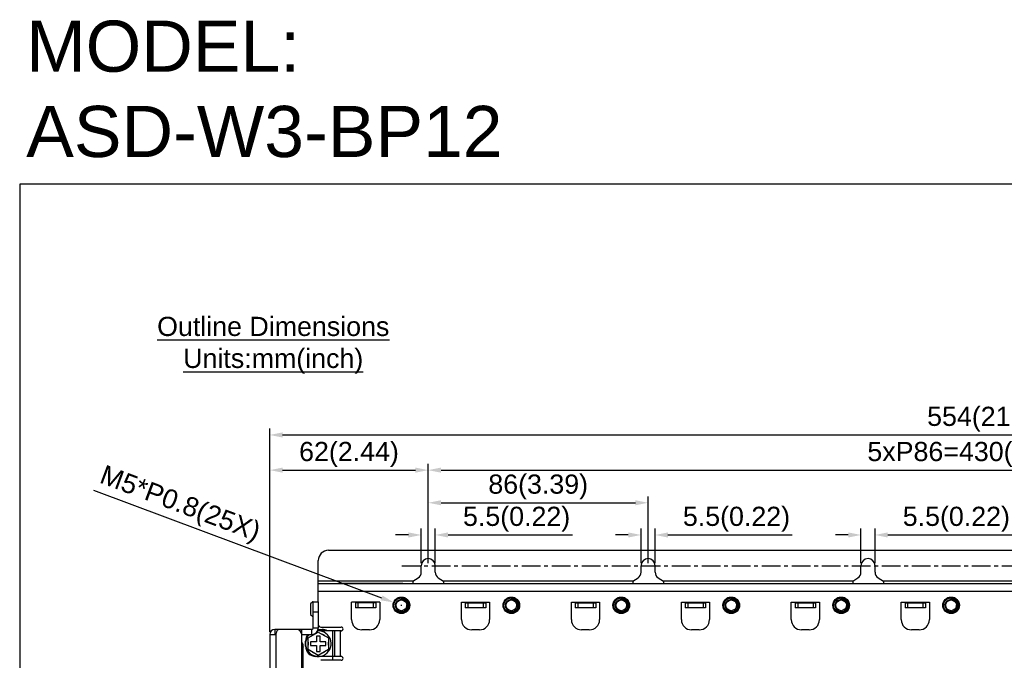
# Model space of a CAD drawing. Header units: millimetres. Extents: x 5740 to 7888, y -1457 to 417.
# Tile 68 of 120: x 6889 to 7274, y -1140 to -890. Entities that reach past the tile are written whole.
import ezdxf

# ---------------------------------------------------------------- set-up
doc = ezdxf.new("R2010")
doc.units = ezdxf.units.MM
doc.header["$LTSCALE"] = 23.1
doc.header["$PDMODE"] = 3
doc.header["$PDSIZE"] = 0.31
doc.linetypes.add('CENTER', pattern=[50.8, 31.75, -6.35, 6.35, -6.35])
doc.layers.get('0').update_dxf_attribs({"linetype": 'CONTINUOUS'})
doc.layers.get('Defpoints').update_dxf_attribs({"linetype": 'CONTINUOUS'})
doc.layers.add('TEXT', color=7, linetype='CONTINUOUS')
doc.styles.get("Standard").update_dxf_attribs({"font": 'arial.ttf'})
doc.dimstyles.new('DIMSTYLE_2', dxfattribs={"dimtxt": 2.5, "dimasz": 3, "dimexe": 0.18, "dimexo": 0.0625, "dimgap": 0.09, "dimtad": 1, "dimdec": 0, "dimdsep": 46, "dimtxsty": 'Standard', "dimblk": '_FILLED', "dimcen": 0.09, "dimadec": 0, "dimazin": 0, "dimtp": 0.01, "dimtm": 0.01, "dimtfac": 1, "dimtdec": 0, "dimtofl": 0, "dimtmove": 0, "dimatfit": 3, "dimldrblk": '_FILLED', "dimfxl": 0, "dimtolj": 1, "dimarcsym": 0})
doc.dimstyles.new('DIMSTYLE_2$0', dxfattribs={"dimtxt": 2.5, "dimasz": 3, "dimexe": 0.18, "dimexo": 0.0625, "dimgap": 0.09, "dimtad": 1, "dimdec": 0, "dimdsep": 46, "dimtxsty": 'Standard', "dimblk": '_FILLED', "dimcen": 0.09, "dimadec": 0, "dimazin": 0, "dimtp": 0.01, "dimtm": 0.01, "dimtfac": 1, "dimtdec": 0, "dimtofl": 0, "dimtmove": 0, "dimatfit": 3, "dimldrblk": '_FILLED', "dimfxl": 0, "dimtolj": 1, "dimarcsym": 0})

# ---------------------------------------------------------------- blocks, each defined once
blk = doc.blocks.new('_FILLED')
at = {"color": 0, "linetype": 'ByBlock'}
blk.add_solid([(0, 0), (-1, 0.2), (-1, -0.2)], dxfattribs=at)
blk = doc.blocks.new('*D584')
at = {"color": 0, "linetype": 'Continuous', "lineweight": -2}
for p, q in [((6986.75, -1128.99), (6986.75, -1049.49)), ((7540.75, -1128.99), (7540.75, -1049.49)), ((6991.75, -1051.99), (7535.75, -1051.99))]:
    blk.add_line(p, q, dxfattribs=at)
at = {"layer": 'Defpoints', "color": 0, "linetype": 'Continuous'}
for p in [(7540.75, -1051.99), (6986.75, -1129.99), (7540.75, -1129.99)]:
    blk.add_point(p, dxfattribs=at)
at = {"color": 0, "linetype": 'Continuous', "lineweight": -2, "xscale": 5, "yscale": 5, "zscale": 5, "rotation": 180}
blk.add_blockref('_FILLED', (6986.75, -1051.99), dxfattribs=at)
at = {"color": 0, "linetype": 'Continuous', "lineweight": -2, "xscale": 5, "yscale": 5, "zscale": 5}
blk.add_blockref('_FILLED', (7540.75, -1051.99), dxfattribs=at)
at = {"color": 0, "linetype": 'Continuous', "insert": (7269.21, -1045.83), "char_height": 7.5, "attachment_point": 5}
blk.add_mtext('\\A1;554(21.81)', dxfattribs=at)
blk = doc.blocks.new('*D586')
at = {"color": 0, "linetype": 'Continuous', "lineweight": -2}
for p, q in [((7048.75, -1102.09), (7048.75, -1076)), ((7134.75, -1102.09), (7134.75, -1076)), ((7053.75, -1078.5), (7129.75, -1078.5))]:
    blk.add_line(p, q, dxfattribs=at)
at = {"layer": 'Defpoints', "color": 0, "linetype": 'Continuous'}
for p in [(7134.75, -1078.5), (7048.75, -1103.09), (7134.75, -1103.09)]:
    blk.add_point(p, dxfattribs=at)
at = {"color": 0, "linetype": 'Continuous', "lineweight": -2, "xscale": 5, "yscale": 5, "zscale": 5, "rotation": 180}
blk.add_blockref('_FILLED', (7048.75, -1078.5), dxfattribs=at)
at = {"color": 0, "linetype": 'Continuous', "lineweight": -2, "xscale": 5, "yscale": 5, "zscale": 5}
blk.add_blockref('_FILLED', (7134.75, -1078.5), dxfattribs=at)
at = {"color": 0, "linetype": 'Continuous', "insert": (7091.75, -1072.33), "char_height": 7.5, "attachment_point": 5}
blk.add_mtext('\\A1;86(3.39)', dxfattribs=at)
blk = doc.blocks.new('*D588')
at = {"color": 0, "linetype": 'Continuous', "lineweight": -2}
for p, q in [((7046, -1102.09), (7046, -1088.59)), ((7051.5, -1102.09), (7051.5, -1088.59)), ((7041, -1091.09), (7036, -1091.09)), ((7056.5, -1091.09), (7105.12, -1091.09))]:
    blk.add_line(p, q, dxfattribs=at)
at = {"layer": 'Defpoints', "color": 0, "linetype": 'Continuous'}
for p in [(7051.5, -1091.09), (7046, -1103.09), (7051.5, -1103.09)]:
    blk.add_point(p, dxfattribs=at)
at = {"color": 0, "linetype": 'Continuous', "lineweight": -2, "xscale": 5, "yscale": 5, "zscale": 5}
blk.add_blockref('_FILLED', (7046, -1091.09), dxfattribs=at)
at = {"color": 0, "linetype": 'Continuous', "lineweight": -2, "xscale": 5, "yscale": 5, "zscale": 5, "rotation": 180}
blk.add_blockref('_FILLED', (7051.5, -1091.09), dxfattribs=at)
at = {"color": 0, "linetype": 'Continuous', "insert": (7083.31, -1084.93), "char_height": 7.5, "attachment_point": 5}
blk.add_mtext('\\A1;5.5(0.22)', dxfattribs=at)
blk = doc.blocks.new('*D589')
at = {"color": 0, "linetype": 'Continuous', "lineweight": -2}
for p, q in [((7132, -1102.09), (7132, -1088.59)), ((7137.5, -1102.09), (7137.5, -1088.59)), ((7127, -1091.09), (7122, -1091.09)), ((7142.5, -1091.09), (7191.12, -1091.09))]:
    blk.add_line(p, q, dxfattribs=at)
at = {"layer": 'Defpoints', "color": 0, "linetype": 'Continuous'}
for p in [(7137.5, -1091.09), (7132, -1103.09), (7137.5, -1103.09)]:
    blk.add_point(p, dxfattribs=at)
at = {"color": 0, "linetype": 'Continuous', "lineweight": -2, "xscale": 5, "yscale": 5, "zscale": 5}
blk.add_blockref('_FILLED', (7132, -1091.09), dxfattribs=at)
at = {"color": 0, "linetype": 'Continuous', "lineweight": -2, "xscale": 5, "yscale": 5, "zscale": 5, "rotation": 180}
blk.add_blockref('_FILLED', (7137.5, -1091.09), dxfattribs=at)
at = {"color": 0, "linetype": 'Continuous', "insert": (7169.31, -1084.93), "char_height": 7.5, "attachment_point": 5}
blk.add_mtext('\\A1;5.5(0.22)', dxfattribs=at)
blk = doc.blocks.new('*D591')
at = {"color": 0, "linetype": 'Continuous', "lineweight": -2}
for p, q in [((6986.75, -1128.99), (6986.75, -1063.24)), ((6991.75, -1065.74), (7043.75, -1065.74)), ((7048.75, -1102.09), (7048.75, -1063.24))]:
    blk.add_line(p, q, dxfattribs=at)
at = {"layer": 'Defpoints', "color": 0, "linetype": 'Continuous'}
for p in [(7048.75, -1065.74), (7048.75, -1103.09), (6986.75, -1129.99)]:
    blk.add_point(p, dxfattribs=at)
at = {"color": 0, "linetype": 'Continuous', "lineweight": -2, "xscale": 5, "yscale": 5, "zscale": 5, "rotation": 180}
blk.add_blockref('_FILLED', (6986.75, -1065.74), dxfattribs=at)
at = {"color": 0, "linetype": 'Continuous', "lineweight": -2, "xscale": 5, "yscale": 5, "zscale": 5}
blk.add_blockref('_FILLED', (7048.75, -1065.74), dxfattribs=at)
at = {"color": 0, "linetype": 'Continuous', "insert": (7017.75, -1059.58), "char_height": 7.5, "attachment_point": 5}
blk.add_mtext('\\A1;62(2.44)', dxfattribs=at)
blk = doc.blocks.new('*D597')
at = {"color": 0, "linetype": 'Continuous', "lineweight": -2}
for p, q in [((7218, -1102.09), (7218, -1088.59)), ((7223.5, -1102.09), (7223.5, -1088.59)), ((7213, -1091.09), (7208, -1091.09)), ((7228.5, -1091.09), (7277.12, -1091.09))]:
    blk.add_line(p, q, dxfattribs=at)
at = {"layer": 'Defpoints', "color": 0, "linetype": 'Continuous'}
for p in [(7223.5, -1091.09), (7218, -1103.09), (7223.5, -1103.09)]:
    blk.add_point(p, dxfattribs=at)
at = {"color": 0, "linetype": 'Continuous', "lineweight": -2, "xscale": 5, "yscale": 5, "zscale": 5}
blk.add_blockref('_FILLED', (7218, -1091.09), dxfattribs=at)
at = {"color": 0, "linetype": 'Continuous', "lineweight": -2, "xscale": 5, "yscale": 5, "zscale": 5, "rotation": 180}
blk.add_blockref('_FILLED', (7223.5, -1091.09), dxfattribs=at)
at = {"color": 0, "linetype": 'Continuous', "insert": (7255.31, -1084.93), "char_height": 7.5, "attachment_point": 5}
blk.add_mtext('\\A1;5.5(0.22)', dxfattribs=at)
blk = doc.blocks.new('*D598')
at = {"color": 0, "linetype": 'Continuous', "lineweight": -2}
for p, q in [((6917.86, -1073.58), (7030.52, -1115.7)), ((7038.03, -1118.59), (7038.48, -1118.59)), ((7038.25, -1118.82), (7038.25, -1118.37))]:
    blk.add_line(p, q, dxfattribs=at)
at = {"layer": 'Defpoints', "color": 0, "linetype": 'Continuous'}
for p in [(7035.21, -1117.46), (7041.29, -1119.73)]:
    blk.add_point(p, dxfattribs=at)
at = {"color": 0, "linetype": 'Continuous', "lineweight": -2, "xscale": 5, "yscale": 5, "zscale": 5, "rotation": 339.4982573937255}
blk.add_blockref('_FILLED', (7035.21, -1117.46), dxfattribs=at)
at = {"color": 0, "linetype": 'Continuous', "insert": (6951.47, -1079.56), "char_height": 7.5, "attachment_point": 5, "rotation": 339.4983}
blk.add_mtext('\\A1;M5*P0.8(25X)', dxfattribs=at)
blk = doc.blocks.new('*D601')
at = {"color": 0, "linetype": 'Continuous', "lineweight": -2}
for p, q in [((7048.75, -1102.09), (7048.75, -1063.24)), ((7053.75, -1065.74), (7473.75, -1065.74)), ((7478.75, -1102.09), (7478.75, -1063.24))]:
    blk.add_line(p, q, dxfattribs=at)
at = {"layer": 'Defpoints', "color": 0, "linetype": 'Continuous'}
for p in [(7478.75, -1065.74), (7048.75, -1103.09), (7478.75, -1103.09)]:
    blk.add_point(p, dxfattribs=at)
at = {"color": 0, "linetype": 'Continuous', "lineweight": -2, "xscale": 5, "yscale": 5, "zscale": 5, "rotation": 180}
blk.add_blockref('_FILLED', (7048.75, -1065.74), dxfattribs=at)
at = {"color": 0, "linetype": 'Continuous', "lineweight": -2, "xscale": 5, "yscale": 5, "zscale": 5}
blk.add_blockref('_FILLED', (7478.75, -1065.74), dxfattribs=at)
at = {"color": 0, "linetype": 'Continuous', "insert": (7263.75, -1059.58), "char_height": 7.5, "attachment_point": 5}
blk.add_mtext('\\A1;5xP86=430(16.93)', dxfattribs=at)

msp = doc.modelspace()

# ---------------------------------------------------------------- linework, layer by layer
at = {"color": 0}
for p, q in [((7009.751, -1097.094), (7267.751, -1097.094)), ((7267.751, -1097.094), (7517.751, -1097.094)), ((7005.751, -1117.194), (7005.751, -1101.094)), ((7046.001, -1105.697), (7046.001, -1103.094)), ((7051.501, -1105.697), (7051.501, -1103.094)), ((7132.001, -1105.697), (7132.001, -1103.094)), ((7137.501, -1105.697), (7137.501, -1103.094)), ((7218.001, -1105.697), (7218.001, -1103.094)), ((7223.501, -1105.697), (7223.501, -1103.094)), ((7042.751, -1109.094), (7005.751, -1109.094)), ((7042.751, -1109.094), (7044.811, -1107.826)), ((7042.751, -1109.094), (7042.751, -1110.094)), ((7052.69, -1107.826), (7054.751, -1109.094)), ((7054.751, -1109.094), (7054.751, -1110.094)), ((7128.751, -1109.094), (7054.751, -1109.094)), ((7128.751, -1109.094), (7130.811, -1107.826)), ((7128.751, -1109.094), (7128.751, -1110.094)), ((7138.69, -1107.826), (7140.751, -1109.094)), ((7140.751, -1109.094), (7140.751, -1110.094)), ((7214.751, -1109.094), (7140.751, -1109.094)), ((7214.751, -1109.094), (7216.811, -1107.826)), ((7214.751, -1109.094), (7214.751, -1110.094)), ((7224.69, -1107.826), (7226.751, -1109.094)), ((7226.751, -1109.094), (7226.751, -1110.094)), ((7263.751, -1109.094), (7226.751, -1109.094)), ((7300.751, -1109.094), (7263.751, -1109.094)), ((7005.751, -1110.094), (7263.751, -1110.094)), ((7013.751, -1109.894), (7013.751, -1110.094)), ((7013.751, -1109.894), (7038.751, -1109.894)), ((7014.751, -1109.894), (7014.751, -1110.094)), ((7037.751, -1109.894), (7037.751, -1110.094)), ((7038.751, -1109.894), (7038.751, -1110.094)), ((7263.751, -1110.094), (7526.251, -1110.094)), ((7005.751, -1113.094), (7263.751, -1113.094)), ((7038.013, -1115.933), (7038.008, -1115.933)), ((7038.013, -1115.933), (7038.008, -1115.933)), ((7038.051, -1115.93), (7038.04, -1115.931)), ((7038.051, -1115.931), (7038.04, -1115.931)), ((7039.967, -1116.547), (7039.971, -1116.55)), ((7039.967, -1116.547), (7039.97, -1116.55)), ((7081.013, -1115.933), (7081.008, -1115.933)), ((7081.013, -1115.933), (7081.008, -1115.933)), ((7081.051, -1115.93), (7081.04, -1115.931)), ((7081.051, -1115.931), (7081.04, -1115.931)), ((7082.967, -1116.547), (7082.97, -1116.55)), ((7082.967, -1116.547), (7082.971, -1116.55)), ((7124.013, -1115.933), (7124.008, -1115.933)), ((7124.013, -1115.933), (7124.008, -1115.933)), ((7124.051, -1115.93), (7124.04, -1115.931)), ((7124.051, -1115.931), (7124.04, -1115.931)), ((7125.967, -1116.547), (7125.971, -1116.55)), ((7125.967, -1116.547), (7125.97, -1116.55)), ((7167.013, -1115.933), (7167.008, -1115.933)), ((7167.013, -1115.933), (7167.008, -1115.933)), ((7167.051, -1115.93), (7167.04, -1115.931)), ((7167.051, -1115.931), (7167.04, -1115.931)), ((7168.967, -1116.547), (7168.97, -1116.55)), ((7168.967, -1116.547), (7168.971, -1116.55)), ((7210.013, -1115.933), (7210.008, -1115.933)), ((7210.013, -1115.933), (7210.008, -1115.933)), ((7210.051, -1115.93), (7210.04, -1115.931)), ((7210.051, -1115.931), (7210.04, -1115.931)), ((7211.967, -1116.547), (7211.971, -1116.55)), ((7211.967, -1116.547), (7211.97, -1116.55)), ((7253.013, -1115.933), (7253.008, -1115.933)), ((7253.013, -1115.933), (7253.008, -1115.933)), ((7253.051, -1115.93), (7253.04, -1115.931)), ((7253.051, -1115.931), (7253.04, -1115.931)), ((7254.967, -1116.547), (7254.971, -1116.55)), ((7254.967, -1116.547), (7254.97, -1116.55)), ((7263.751, -1113.094), (7521.751, -1113.094)), ((7003.551, -1117.194), (7002.751, -1117.994)), ((7002.751, -1117.994), (7002.751, -1122.194)), ((7003.751, -1117.194), (7003.551, -1117.194)), ((7003.751, -1127.494), (7003.751, -1117.194)), ((7003.751, -1117.194), (7005.751, -1117.194)), ((7005.751, -1117.194), (7005.751, -1127.494)), ((7029.751, -1117.394), (7018.751, -1117.394)), ((7018.751, -1124.194), (7018.751, -1117.394)), ((7020.251, -1117.394), (7020.251, -1117.594)), ((7020.251, -1117.594), (7020.251, -1119.594)), ((7028.251, -1117.594), (7020.251, -1117.594)), ((7028.251, -1119.594), (7020.251, -1119.594)), ((7021.251, -1117.594), (7021.251, -1119.594)), ((7027.251, -1117.594), (7027.251, -1119.594)), ((7028.251, -1117.394), (7028.251, -1117.594)), ((7028.251, -1117.594), (7028.251, -1119.594)), ((7029.751, -1117.394), (7029.751, -1124.194)), ((7061.751, -1117.394), (7072.751, -1117.394)), ((7061.751, -1124.194), (7061.751, -1117.394)), ((7063.251, -1117.394), (7063.251, -1117.594)), ((7063.251, -1117.594), (7063.251, -1119.594)), ((7063.251, -1117.594), (7071.251, -1117.594)), ((7071.251, -1119.594), (7063.251, -1119.594)), ((7064.251, -1117.594), (7064.251, -1119.594)), ((7070.251, -1117.594), (7070.251, -1119.594)), ((7071.251, -1117.394), (7071.251, -1117.594)), ((7071.251, -1117.594), (7071.251, -1119.594)), ((7072.751, -1117.394), (7072.751, -1124.194)), ((7104.751, -1117.394), (7115.751, -1117.394)), ((7104.751, -1124.194), (7104.751, -1117.394)), ((7106.251, -1117.394), (7106.251, -1117.594)), ((7106.251, -1117.594), (7106.251, -1119.594)), ((7106.251, -1117.594), (7114.251, -1117.594)), ((7114.251, -1119.594), (7106.251, -1119.594)), ((7107.251, -1117.594), (7107.251, -1119.594)), ((7113.251, -1117.594), (7113.251, -1119.594)), ((7114.251, -1117.394), (7114.251, -1117.594)), ((7114.251, -1117.594), (7114.251, -1119.594)), ((7115.751, -1117.394), (7115.751, -1124.194)), ((7147.751, -1117.394), (7158.751, -1117.394)), ((7147.751, -1124.194), (7147.751, -1117.394)), ((7149.251, -1117.394), (7149.251, -1117.594)), ((7149.251, -1117.594), (7149.251, -1119.594)), ((7149.251, -1117.594), (7157.251, -1117.594)), ((7157.251, -1119.594), (7149.251, -1119.594)), ((7150.251, -1117.594), (7150.251, -1119.594)), ((7156.251, -1117.594), (7156.251, -1119.594)), ((7157.251, -1117.394), (7157.251, -1117.594)), ((7157.251, -1117.594), (7157.251, -1119.594)), ((7158.751, -1117.394), (7158.751, -1124.194)), ((7190.751, -1117.394), (7201.751, -1117.394)), ((7190.751, -1124.194), (7190.751, -1117.394)), ((7192.251, -1117.394), (7192.251, -1117.594)), ((7192.251, -1117.594), (7192.251, -1119.594)), ((7192.251, -1117.594), (7200.251, -1117.594)), ((7200.251, -1119.594), (7192.251, -1119.594)), ((7193.251, -1117.594), (7193.251, -1119.594)), ((7199.251, -1117.594), (7199.251, -1119.594)), ((7200.251, -1117.394), (7200.251, -1117.594)), ((7200.251, -1117.594), (7200.251, -1119.594)), ((7201.751, -1117.394), (7201.751, -1124.194)), ((7233.751, -1117.394), (7244.751, -1117.394)), ((7233.751, -1124.194), (7233.751, -1117.394)), ((7235.251, -1117.394), (7235.251, -1117.594)), ((7235.251, -1117.594), (7235.251, -1119.594)), ((7235.251, -1117.594), (7243.251, -1117.594)), ((7243.251, -1119.594), (7235.251, -1119.594)), ((7236.251, -1117.594), (7236.251, -1119.594)), ((7242.251, -1117.594), (7242.251, -1119.594)), ((7243.251, -1117.394), (7243.251, -1117.594)), ((7243.251, -1117.594), (7243.251, -1119.594)), ((7244.751, -1117.394), (7244.751, -1124.194)), ((7002.751, -1122.194), (7003.551, -1122.994)), ((7003.551, -1122.994), (7003.751, -1122.994)), ((7003.751, -1121.194), (7005.751, -1121.194)), ((6988.751, -1127.994), (6988.751, -1129.994)), ((7003.251, -1127.994), (6988.751, -1127.994)), ((6999.251, -1302.994), (6999.251, -1127.994)), ((7003.251, -1129.994), (7003.251, -1127.994)), ((7005.751, -1127.494), (7003.751, -1127.494)), ((7005.699, -1127.994), (7007.251, -1127.994)), ((7006.751, -1127.094), (7014.701, -1127.094)), ((7025.751, -1128.194), (7022.751, -1128.194)), ((7068.751, -1128.194), (7065.751, -1128.194)), ((7111.751, -1128.194), (7108.751, -1128.194)), ((7154.751, -1128.194), (7151.751, -1128.194)), ((7197.751, -1128.194), (7194.751, -1128.194)), ((7240.751, -1128.194), (7237.751, -1128.194)), ((6986.751, -1129.994), (6986.751, -1300.994)), ((6986.751, -1129.994), (6989.251, -1129.994)), ((6989.251, -1301.494), (6989.251, -1129.494)), ((6999.251, -1129.994), (7003.251, -1129.994)), ((7001.801, -1131.313), (7005.751, -1129.033)), ((7001.801, -1135.874), (7001.801, -1131.313)), ((7005.001, -1130.594), (7005.001, -1132.844)), ((7006.501, -1130.594), (7005.001, -1130.594)), ((7014.701, -1128.594), (7005.492, -1128.594)), ((7005.751, -1129.033), (7009.701, -1131.313)), ((7006.501, -1132.844), (7006.501, -1130.594)), ((7009.701, -1131.313), (7009.701, -1135.874)), ((7011.251, -1128.594), (7011.251, -1138.594)), ((7012.251, -1138.594), (7012.251, -1128.594)), ((7014.451, -1138.594), (7014.451, -1128.594)), ((6999.768, -1134.994), (6999.251, -1134.994)), ((6999.768, -1147.394), (6999.768, -1134.994)), ((7000.751, -1134.594), (7000.751, -1132.594)), ((7005.751, -1138.155), (7001.801, -1135.874)), ((7002.751, -1132.844), (7002.751, -1134.344)), ((7005.001, -1132.844), (7002.751, -1132.844)), ((7002.751, -1134.344), (7005.001, -1134.344)), ((7005.001, -1134.344), (7005.001, -1136.594)), ((7009.701, -1135.874), (7005.751, -1138.155)), ((7008.751, -1132.844), (7006.501, -1132.844)), ((7006.501, -1136.594), (7006.501, -1134.344)), ((7006.501, -1134.344), (7008.751, -1134.344)), ((7008.751, -1134.344), (7008.751, -1132.844)), ((7014.701, -1138.594), (7004.751, -1138.594)), ((7005.001, -1136.594), (7006.501, -1136.594)), ((7011.251, -1138.594), (7011.251, -1140.094)), ((7014.701, -1140.094), (7006.751, -1140.094))]:
    msp.add_line(p, q, dxfattribs=at)
for centre, radius in [((7038.251, -1118.594), 3.25), ((7038.251, -1118.594), 3.19), ((7038.251, -1118.594), 3.09), ((7038.251, -1118.594), 2.9), ((7038.251, -1118.594), 2.1), ((7081.251, -1118.594), 3.25), ((7081.251, -1118.594), 3.19), ((7081.251, -1118.594), 3.09), ((7081.251, -1118.594), 2.9), ((7081.251, -1118.594), 2.1), ((7124.251, -1118.594), 3.25), ((7124.251, -1118.594), 3.19), ((7124.251, -1118.594), 3.09), ((7124.251, -1118.594), 2.9), ((7124.251, -1118.594), 2.1), ((7167.251, -1118.594), 3.25), ((7167.251, -1118.594), 3.19), ((7167.251, -1118.594), 3.09), ((7167.251, -1118.594), 2.9), ((7167.251, -1118.594), 2.1), ((7210.251, -1118.594), 3.25), ((7210.251, -1118.594), 3.19), ((7210.251, -1118.594), 3.09), ((7210.251, -1118.594), 2.9), ((7210.251, -1118.594), 2.1), ((7253.251, -1118.594), 3.25), ((7253.251, -1118.594), 3.19), ((7253.251, -1118.594), 3.09), ((7253.251, -1118.594), 2.9), ((7253.251, -1118.594), 2.1)]:
    msp.add_circle(centre, radius, dxfattribs=at)
for centre, radius, start, end in [((7009.751, -1101.094), 4, 90, 180), ((7048.751, -1103.094), 2.75, 0, 180), ((7134.751, -1103.094), 2.75, 0, 180), ((7220.751, -1103.094), 2.75, 0, 180), ((7043.501, -1105.697), 2.5, 301.6075, 0), ((7054.001, -1105.697), 2.5, 180, 238.3925), ((7129.501, -1105.697), 2.5, 301.6075, 0), ((7140.001, -1105.697), 2.5, 180, 238.3925), ((7215.501, -1105.697), 2.5, 301.6075, 0), ((7226.001, -1105.697), 2.5, 180, 238.3925), ((7038.251, -1118.594), 2.672, 50.20954, 95.20954), ((7038.253, -1118.608), 2.686, 94.5475, 95.23162), ((7038.223, -1118.626), 2.714, 49.28778, 50.19523), ((7038.2, -1118.53), 2.657, 48.2858, 48.48571), ((7038.225, -1118.624), 2.711, 49.09857, 49.28766), ((7081.251, -1118.594), 2.672, 50.20954, 95.20954), ((7081.253, -1118.608), 2.686, 94.5475, 95.23162), ((7081.223, -1118.626), 2.714, 49.28778, 50.19523), ((7081.2, -1118.53), 2.657, 48.2858, 48.48571), ((7081.225, -1118.624), 2.711, 49.09857, 49.28766), ((7124.251, -1118.594), 2.672, 50.20954, 95.20954), ((7124.253, -1118.608), 2.686, 94.5475, 95.23162), ((7124.223, -1118.626), 2.714, 49.28778, 50.19523), ((7124.2, -1118.53), 2.657, 48.2858, 48.48571), ((7124.225, -1118.624), 2.711, 49.09857, 49.28766), ((7167.251, -1118.594), 2.672, 50.20954, 95.20954), ((7167.253, -1118.608), 2.686, 94.5475, 95.23162), ((7167.223, -1118.626), 2.714, 49.28778, 50.19523), ((7167.2, -1118.53), 2.657, 48.2858, 48.48571), ((7167.225, -1118.624), 2.711, 49.09857, 49.28766), ((7210.251, -1118.594), 2.672, 50.20954, 95.20954), ((7210.253, -1118.608), 2.686, 94.5475, 95.23162), ((7210.223, -1118.626), 2.714, 49.28778, 50.19523), ((7210.2, -1118.53), 2.657, 48.2858, 48.48571), ((7210.225, -1118.624), 2.711, 49.09857, 49.28766), ((7253.251, -1118.594), 2.672, 50.20954, 95.20954), ((7253.253, -1118.608), 2.686, 94.5475, 95.23162), ((7253.223, -1118.626), 2.714, 49.28778, 50.19523), ((7253.2, -1118.53), 2.657, 48.2858, 48.48571), ((7253.225, -1118.624), 2.711, 49.09857, 49.28766), ((7038.332, -1118.306), 2.109, 338.35449, 352.16001), ((7081.332, -1118.306), 2.109, 338.35449, 352.16001), ((7124.332, -1118.306), 2.109, 338.35449, 352.16001), ((7167.332, -1118.306), 2.109, 338.35449, 352.16001), ((7210.332, -1118.306), 2.109, 338.35449, 352.16001), ((7253.332, -1118.306), 2.109, 338.35449, 352.16001), ((7022.751, -1124.194), 4, 180, 270), ((7025.751, -1124.194), 4, 270, 0), ((7065.751, -1124.194), 4, 180, 270), ((7068.751, -1124.194), 4, 270, 0), ((7108.751, -1124.194), 4, 180, 270), ((7111.751, -1124.194), 4, 270, 0), ((7151.751, -1124.194), 4, 180, 270), ((7154.751, -1124.194), 4, 270, 0), ((7194.751, -1124.194), 4, 180, 270), ((7197.751, -1124.194), 4, 270, 0), ((7237.751, -1124.194), 4, 180, 270), ((7240.751, -1124.194), 4, 270, 0), ((6988.751, -1129.994), 2, 90, 180), ((6990.751, -1129.494), 1.5, 90, 180), ((6997.251, -1129.994), 2, 0, 90), ((7003.251, -1127.494), 2.5, 270, 0), ((7003.251, -1127.494), 0.5, 270, 0), ((7006.751, -1126.094), 1, 180, 270), ((7007.251, -1131.994), 4, 58.30186, 90), ((7014.701, -1127.844), 0.75, 270, 90), ((7005.751, -1133.594), 5, 133.93838, 93.01415), ((7004.751, -1132.594), 4, 139.41571, 180), ((7005.751, -1133.594), 4, 110.93128, 129.06872), ((7005.751, -1133.594), 4, 50.93128, 69.06872), ((7004.751, -1134.594), 4, 180, 270), ((7005.751, -1133.594), 4, 170.93128, 189.06872), ((7005.751, -1133.594), 4, 350.93128, 9.06872), ((7005.751, -1133.594), 4, 230.93128, 249.06872), ((7005.751, -1133.594), 4, 290.93128, 309.06872), ((7014.701, -1139.344), 0.75, 270, 90)]:
    msp.add_arc(centre, radius, start, end, dxfattribs=at)
for points, knots in [([(7035.903, -1118.594), (7035.907, -1118.485), (7035.93, -1118.268), (7036.009, -1117.95), (7036.132, -1117.646), (7036.296, -1117.363), (7036.499, -1117.106), (7036.736, -1116.88), (7037.003, -1116.691), (7037.295, -1116.542), (7037.605, -1116.436), (7037.927, -1116.377), (7038.255, -1116.365), (7038.58, -1116.402), (7038.897, -1116.486), (7039.197, -1116.616), (7039.475, -1116.79), (7039.641, -1116.932), (7039.718, -1117.009)], [0, 0, 0, 0, 0.0625023, 0.1250103, 0.1875106, 0.2500143, 0.3125148, 0.3750188, 0.4375218, 0.5000233, 0.5625229, 0.6250232, 0.6875213, 0.7500196, 0.8125158, 0.8750103, 0.9375067, 1, 1, 1, 1]), ([(7040.422, -1118.594), (7040.433, -1118.51), (7040.446, -1118.342), (7040.437, -1118.089), (7040.399, -1117.838), (7040.312, -1117.513), (7040.135, -1117.126), (7039.881, -1116.787), (7039.638, -1116.552), (7039.373, -1116.343), (7039.003, -1116.134), (7038.519, -1115.977), (7038.181, -1115.937), (7038.013, -1115.933)], [0, 0, 0, 0, 0.0624401, 0.1249171, 0.1873958, 0.2498953, 0.3747472, 0.4996565, 0.5622201, 0.6247956, 0.7498136, 0.8748779, 1, 1, 1, 1]), ([(7039.971, -1116.55), (7040.113, -1116.677), (7040.371, -1116.964), (7040.657, -1117.466), (7040.827, -1118.018), (7040.857, -1118.403), (7040.851, -1118.594)], [0, 0, 0, 0, 0.2500181, 0.5000118, 0.7500027, 1, 1, 1, 1]), ([(7078.903, -1118.594), (7078.907, -1118.485), (7078.93, -1118.268), (7079.009, -1117.95), (7079.132, -1117.646), (7079.296, -1117.363), (7079.499, -1117.106), (7079.736, -1116.88), (7080.003, -1116.691), (7080.295, -1116.542), (7080.605, -1116.436), (7080.927, -1116.377), (7081.255, -1116.365), (7081.58, -1116.402), (7081.897, -1116.486), (7082.197, -1116.616), (7082.475, -1116.79), (7082.641, -1116.932), (7082.718, -1117.009)], [0, 0, 0, 0, 0.0625023, 0.1250103, 0.1875106, 0.2500143, 0.3125148, 0.3750188, 0.4375218, 0.5000233, 0.5625229, 0.6250232, 0.6875213, 0.7500196, 0.8125158, 0.8750103, 0.9375067, 1, 1, 1, 1]), ([(7083.422, -1118.594), (7083.433, -1118.51), (7083.446, -1118.342), (7083.437, -1118.089), (7083.399, -1117.838), (7083.312, -1117.513), (7083.135, -1117.126), (7082.881, -1116.787), (7082.638, -1116.552), (7082.373, -1116.343), (7082.003, -1116.134), (7081.519, -1115.977), (7081.181, -1115.937), (7081.013, -1115.933)], [0, 0, 0, 0, 0.0624401, 0.1249171, 0.1873958, 0.2498953, 0.3747472, 0.4996565, 0.5622201, 0.6247956, 0.7498136, 0.8748779, 1, 1, 1, 1]), ([(7082.971, -1116.55), (7083.113, -1116.677), (7083.371, -1116.964), (7083.657, -1117.466), (7083.827, -1118.018), (7083.857, -1118.403), (7083.851, -1118.594)], [0, 0, 0, 0, 0.2500181, 0.5000118, 0.7500027, 1, 1, 1, 1]), ([(7121.903, -1118.594), (7121.907, -1118.485), (7121.93, -1118.268), (7122.009, -1117.95), (7122.132, -1117.646), (7122.296, -1117.363), (7122.499, -1117.106), (7122.736, -1116.88), (7123.003, -1116.691), (7123.295, -1116.542), (7123.605, -1116.436), (7123.927, -1116.377), (7124.255, -1116.365), (7124.58, -1116.402), (7124.897, -1116.486), (7125.197, -1116.616), (7125.475, -1116.79), (7125.641, -1116.932), (7125.718, -1117.009)], [0, 0, 0, 0, 0.0625023, 0.1250103, 0.1875106, 0.2500143, 0.3125148, 0.3750188, 0.4375218, 0.5000233, 0.5625229, 0.6250232, 0.6875213, 0.7500196, 0.8125158, 0.8750103, 0.9375067, 1, 1, 1, 1]), ([(7126.422, -1118.594), (7126.433, -1118.51), (7126.446, -1118.342), (7126.437, -1118.089), (7126.399, -1117.838), (7126.312, -1117.513), (7126.135, -1117.126), (7125.881, -1116.787), (7125.638, -1116.552), (7125.373, -1116.343), (7125.003, -1116.134), (7124.519, -1115.977), (7124.181, -1115.937), (7124.013, -1115.933)], [0, 0, 0, 0, 0.0624401, 0.1249171, 0.1873958, 0.2498953, 0.3747472, 0.4996565, 0.5622201, 0.6247956, 0.7498136, 0.8748779, 1, 1, 1, 1]), ([(7125.971, -1116.55), (7126.113, -1116.677), (7126.371, -1116.964), (7126.657, -1117.466), (7126.827, -1118.018), (7126.857, -1118.403), (7126.851, -1118.594)], [0, 0, 0, 0, 0.2500181, 0.5000118, 0.7500027, 1, 1, 1, 1]), ([(7164.903, -1118.594), (7164.907, -1118.485), (7164.93, -1118.268), (7165.009, -1117.95), (7165.132, -1117.646), (7165.296, -1117.363), (7165.499, -1117.106), (7165.736, -1116.88), (7166.003, -1116.691), (7166.295, -1116.542), (7166.605, -1116.436), (7166.927, -1116.377), (7167.255, -1116.365), (7167.58, -1116.402), (7167.897, -1116.486), (7168.197, -1116.616), (7168.475, -1116.79), (7168.641, -1116.932), (7168.718, -1117.009)], [0, 0, 0, 0, 0.0625023, 0.1250103, 0.1875106, 0.2500143, 0.3125148, 0.3750188, 0.4375218, 0.5000233, 0.5625229, 0.6250232, 0.6875213, 0.7500196, 0.8125158, 0.8750103, 0.9375067, 1, 1, 1, 1]), ([(7169.422, -1118.594), (7169.433, -1118.51), (7169.446, -1118.342), (7169.437, -1118.089), (7169.399, -1117.838), (7169.312, -1117.513), (7169.135, -1117.126), (7168.881, -1116.787), (7168.638, -1116.552), (7168.373, -1116.343), (7168.003, -1116.134), (7167.519, -1115.977), (7167.181, -1115.937), (7167.013, -1115.933)], [0, 0, 0, 0, 0.0624401, 0.1249171, 0.1873958, 0.2498953, 0.3747472, 0.4996565, 0.5622201, 0.6247956, 0.7498136, 0.8748779, 1, 1, 1, 1]), ([(7168.971, -1116.55), (7169.113, -1116.677), (7169.371, -1116.964), (7169.657, -1117.466), (7169.827, -1118.018), (7169.857, -1118.403), (7169.851, -1118.594)], [0, 0, 0, 0, 0.2500181, 0.5000118, 0.7500027, 1, 1, 1, 1]), ([(7207.903, -1118.594), (7207.907, -1118.485), (7207.93, -1118.268), (7208.009, -1117.95), (7208.132, -1117.646), (7208.296, -1117.363), (7208.499, -1117.106), (7208.736, -1116.88), (7209.003, -1116.691), (7209.295, -1116.542), (7209.605, -1116.436), (7209.927, -1116.377), (7210.255, -1116.365), (7210.58, -1116.402), (7210.897, -1116.486), (7211.197, -1116.616), (7211.475, -1116.79), (7211.641, -1116.932), (7211.718, -1117.009)], [0, 0, 0, 0, 0.0625023, 0.1250103, 0.1875106, 0.2500143, 0.3125148, 0.3750188, 0.4375218, 0.5000233, 0.5625229, 0.6250232, 0.6875213, 0.7500196, 0.8125158, 0.8750103, 0.9375067, 1, 1, 1, 1]), ([(7212.422, -1118.594), (7212.433, -1118.51), (7212.446, -1118.342), (7212.437, -1118.089), (7212.399, -1117.838), (7212.312, -1117.513), (7212.135, -1117.126), (7211.881, -1116.787), (7211.638, -1116.552), (7211.373, -1116.343), (7211.003, -1116.134), (7210.519, -1115.977), (7210.181, -1115.937), (7210.013, -1115.933)], [0, 0, 0, 0, 0.0624401, 0.1249171, 0.1873958, 0.2498953, 0.3747472, 0.4996565, 0.5622201, 0.6247956, 0.7498136, 0.8748779, 1, 1, 1, 1]), ([(7211.971, -1116.55), (7212.113, -1116.677), (7212.371, -1116.964), (7212.657, -1117.466), (7212.827, -1118.018), (7212.857, -1118.403), (7212.851, -1118.594)], [0, 0, 0, 0, 0.2500181, 0.5000118, 0.7500027, 1, 1, 1, 1]), ([(7250.903, -1118.594), (7250.907, -1118.485), (7250.93, -1118.268), (7251.009, -1117.95), (7251.132, -1117.646), (7251.296, -1117.363), (7251.499, -1117.106), (7251.736, -1116.88), (7252.003, -1116.691), (7252.295, -1116.542), (7252.605, -1116.436), (7252.927, -1116.377), (7253.255, -1116.365), (7253.58, -1116.402), (7253.897, -1116.486), (7254.197, -1116.616), (7254.475, -1116.79), (7254.641, -1116.932), (7254.718, -1117.009)], [0, 0, 0, 0, 0.0625023, 0.1250103, 0.1875106, 0.2500143, 0.3125148, 0.3750188, 0.4375218, 0.5000233, 0.5625229, 0.6250232, 0.6875213, 0.7500196, 0.8125158, 0.8750103, 0.9375067, 1, 1, 1, 1]), ([(7255.422, -1118.594), (7255.433, -1118.51), (7255.446, -1118.342), (7255.437, -1118.089), (7255.399, -1117.838), (7255.312, -1117.513), (7255.135, -1117.126), (7254.881, -1116.787), (7254.638, -1116.552), (7254.373, -1116.343), (7254.003, -1116.134), (7253.519, -1115.977), (7253.181, -1115.937), (7253.013, -1115.933)], [0, 0, 0, 0, 0.0624401, 0.1249171, 0.1873958, 0.2498953, 0.3747472, 0.4996565, 0.5622201, 0.6247956, 0.7498136, 0.8748779, 1, 1, 1, 1]), ([(7254.971, -1116.55), (7255.113, -1116.677), (7255.371, -1116.964), (7255.657, -1117.466), (7255.827, -1118.018), (7255.857, -1118.403), (7255.851, -1118.594)], [0, 0, 0, 0, 0.2500181, 0.5000118, 0.7500027, 1, 1, 1, 1]), ([(7035.903, -1118.594), (7035.898, -1118.755), (7035.915, -1119), (7035.987, -1119.316), (7036.09, -1119.623), (7036.278, -1119.984), (7036.535, -1120.301), (7036.775, -1120.518), (7037.036, -1120.711), (7037.396, -1120.902), (7037.864, -1121.041), (7038.35, -1121.085), (7038.836, -1121.033), (7039.302, -1120.889), (7039.661, -1120.695), (7039.921, -1120.502), (7040.161, -1120.285), (7040.421, -1119.971), (7040.617, -1119.614), (7040.731, -1119.311), (7040.816, -1118.998), (7040.846, -1118.755), (7040.851, -1118.594)], [0, 0, 0, 0, 0.0624712, 0.0937466, 0.1250232, 0.1874961, 0.2499703, 0.2812478, 0.3125255, 0.3750042, 0.4374824, 0.4999635, 0.5624459, 0.6249288, 0.6874132, 0.7186927, 0.7499725, 0.8124597, 0.874948, 0.9062263, 0.9375056, 1, 1, 1, 1]), ([(7039.718, -1117.009), (7039.812, -1117.102), (7039.982, -1117.307), (7040.177, -1117.655), (7040.303, -1118.033), (7040.339, -1118.297), (7040.344, -1118.429)], [0, 0, 0, 0, 0.2500129, 0.5000187, 0.7500059, 1, 1, 1, 1]), ([(7078.903, -1118.594), (7078.898, -1118.755), (7078.915, -1119), (7078.987, -1119.316), (7079.09, -1119.623), (7079.278, -1119.984), (7079.535, -1120.301), (7079.775, -1120.518), (7080.036, -1120.711), (7080.396, -1120.902), (7080.864, -1121.041), (7081.35, -1121.085), (7081.836, -1121.033), (7082.302, -1120.889), (7082.661, -1120.695), (7082.921, -1120.502), (7083.161, -1120.285), (7083.421, -1119.971), (7083.617, -1119.614), (7083.731, -1119.311), (7083.816, -1118.998), (7083.846, -1118.755), (7083.851, -1118.594)], [0, 0, 0, 0, 0.0624712, 0.0937466, 0.1250232, 0.1874961, 0.2499703, 0.2812478, 0.3125255, 0.3750042, 0.4374824, 0.4999635, 0.5624459, 0.6249288, 0.6874132, 0.7186927, 0.7499725, 0.8124597, 0.874948, 0.9062263, 0.9375056, 1, 1, 1, 1]), ([(7082.718, -1117.009), (7082.812, -1117.102), (7082.982, -1117.307), (7083.177, -1117.655), (7083.303, -1118.033), (7083.339, -1118.297), (7083.344, -1118.429)], [0, 0, 0, 0, 0.2500129, 0.5000187, 0.7500059, 1, 1, 1, 1]), ([(7121.903, -1118.594), (7121.898, -1118.755), (7121.915, -1119), (7121.987, -1119.316), (7122.09, -1119.623), (7122.278, -1119.984), (7122.535, -1120.301), (7122.775, -1120.518), (7123.036, -1120.711), (7123.396, -1120.902), (7123.864, -1121.041), (7124.35, -1121.085), (7124.836, -1121.033), (7125.302, -1120.889), (7125.661, -1120.695), (7125.921, -1120.502), (7126.161, -1120.285), (7126.421, -1119.971), (7126.617, -1119.614), (7126.731, -1119.311), (7126.816, -1118.998), (7126.846, -1118.755), (7126.851, -1118.594)], [0, 0, 0, 0, 0.0624712, 0.0937466, 0.1250232, 0.1874961, 0.2499703, 0.2812478, 0.3125255, 0.3750042, 0.4374824, 0.4999635, 0.5624459, 0.6249288, 0.6874132, 0.7186927, 0.7499725, 0.8124597, 0.874948, 0.9062263, 0.9375056, 1, 1, 1, 1]), ([(7125.718, -1117.009), (7125.812, -1117.102), (7125.982, -1117.307), (7126.177, -1117.655), (7126.303, -1118.033), (7126.339, -1118.297), (7126.344, -1118.429)], [0, 0, 0, 0, 0.2500129, 0.5000187, 0.7500059, 1, 1, 1, 1]), ([(7164.903, -1118.594), (7164.898, -1118.755), (7164.915, -1119), (7164.987, -1119.316), (7165.09, -1119.623), (7165.278, -1119.984), (7165.535, -1120.301), (7165.775, -1120.518), (7166.036, -1120.711), (7166.396, -1120.902), (7166.864, -1121.041), (7167.35, -1121.085), (7167.836, -1121.033), (7168.302, -1120.889), (7168.661, -1120.695), (7168.921, -1120.502), (7169.161, -1120.285), (7169.421, -1119.971), (7169.617, -1119.614), (7169.731, -1119.311), (7169.816, -1118.998), (7169.846, -1118.755), (7169.851, -1118.594)], [0, 0, 0, 0, 0.0624712, 0.0937466, 0.1250232, 0.1874961, 0.2499703, 0.2812478, 0.3125255, 0.3750042, 0.4374824, 0.4999635, 0.5624459, 0.6249288, 0.6874132, 0.7186927, 0.7499725, 0.8124597, 0.874948, 0.9062263, 0.9375056, 1, 1, 1, 1]), ([(7168.718, -1117.009), (7168.812, -1117.102), (7168.982, -1117.307), (7169.177, -1117.655), (7169.303, -1118.033), (7169.339, -1118.297), (7169.344, -1118.429)], [0, 0, 0, 0, 0.2500129, 0.5000187, 0.7500059, 1, 1, 1, 1]), ([(7207.903, -1118.594), (7207.898, -1118.755), (7207.915, -1119), (7207.987, -1119.316), (7208.09, -1119.623), (7208.278, -1119.984), (7208.535, -1120.301), (7208.775, -1120.518), (7209.036, -1120.711), (7209.396, -1120.902), (7209.864, -1121.041), (7210.35, -1121.085), (7210.836, -1121.033), (7211.302, -1120.889), (7211.661, -1120.695), (7211.921, -1120.502), (7212.161, -1120.285), (7212.421, -1119.971), (7212.617, -1119.614), (7212.731, -1119.311), (7212.816, -1118.998), (7212.846, -1118.755), (7212.851, -1118.594)], [0, 0, 0, 0, 0.0624712, 0.0937466, 0.1250232, 0.1874961, 0.2499703, 0.2812478, 0.3125255, 0.3750042, 0.4374824, 0.4999635, 0.5624459, 0.6249288, 0.6874132, 0.7186927, 0.7499725, 0.8124597, 0.874948, 0.9062263, 0.9375056, 1, 1, 1, 1]), ([(7211.718, -1117.009), (7211.812, -1117.102), (7211.982, -1117.307), (7212.177, -1117.655), (7212.303, -1118.033), (7212.339, -1118.297), (7212.344, -1118.429)], [0, 0, 0, 0, 0.2500129, 0.5000187, 0.7500059, 1, 1, 1, 1]), ([(7250.903, -1118.594), (7250.898, -1118.755), (7250.915, -1119), (7250.987, -1119.316), (7251.09, -1119.623), (7251.278, -1119.984), (7251.535, -1120.301), (7251.775, -1120.518), (7252.036, -1120.711), (7252.396, -1120.902), (7252.864, -1121.041), (7253.35, -1121.085), (7253.836, -1121.033), (7254.302, -1120.889), (7254.661, -1120.695), (7254.921, -1120.502), (7255.161, -1120.285), (7255.421, -1119.971), (7255.617, -1119.614), (7255.731, -1119.311), (7255.816, -1118.998), (7255.846, -1118.755), (7255.851, -1118.594)], [0, 0, 0, 0, 0.0624712, 0.0937466, 0.1250232, 0.1874961, 0.2499703, 0.2812478, 0.3125255, 0.3750042, 0.4374824, 0.4999635, 0.5624459, 0.6249288, 0.6874132, 0.7186927, 0.7499725, 0.8124597, 0.874948, 0.9062263, 0.9375056, 1, 1, 1, 1]), ([(7254.718, -1117.009), (7254.812, -1117.102), (7254.982, -1117.307), (7255.177, -1117.655), (7255.303, -1118.033), (7255.339, -1118.297), (7255.344, -1118.429)], [0, 0, 0, 0, 0.2500129, 0.5000187, 0.7500059, 1, 1, 1, 1]), ([(6999.251, -1132.994), (6999.419, -1133.296), (6999.68, -1133.949), (6999.768, -1134.646), (6999.768, -1134.994)], [0, 0, 0, 0, 0.4989104, 1, 1, 1, 1])]:
    msp.add_open_spline(points, degree=3, knots=knots, dxfattribs=at)
at = {"layer": 'TEXT', "color": 0, "linetype": 'CENTER', "ltscale": 0.01}
msp.add_line((7038.372, -1103.094), (7486.23, -1103.094), dxfattribs=at)
at = {"layer": 'TEXT'}
msp.add_lwpolyline([(6888.951, -953.928), (6888.951, -1457.136), (7888.342, -1457.136), (7888.342, -953.928)], close=True, dxfattribs=at)

# ---------------------------------------------------------------- texts
at = {"color": 0, "linetype": 'Continuous', "insert": (6988.121, -1016.917), "char_height": 7.5, "attachment_point": 5}
msp.add_mtext('{\\fArial|b0|i0|c0|p18;\\L\\C7;Outline Dimensions\\PUnits:mm(inch)}', dxfattribs=at)
at = {"layer": 'TEXT', "insert": (6891.5, -889.972), "char_height": 20, "width": 653.24493, "attachment_point": 1}
msp.add_mtext('MODEL:\\PASD-W3-BP12', dxfattribs=at)

# ---------------------------------------------------------------- dimensions: what is measured, and where the dimension line sits
at = {"color": 0, "linetype": 'Continuous'}
dim = msp.add_linear_dim(base=(7540.751, -1051.992), p1=(6986.751, -1129.994), p2=(7540.751, -1129.994), text='<>(21.81)', dimstyle='DIMSTYLE_2$0', override={"dimscale": 2.5, "dimtxt": 3, "dimasz": 2, "dimexe": 1, "dimexo": 0.4, "dimgap": 0.5, "dimtad": 3, "dimdec": 2, "dimpost": ''}, dxfattribs=at)
dim.commit()
dim.dimension.update_dxf_attribs({"geometry": '*D584', "text_midpoint": (7269.208, -1051.992), "dimtype": 160})
for base, p1, p2, text, override, picture, middle in [((7048.751, -1065.742), (6986.751, -1129.994), (7048.751, -1103.094), '<>(2.44)', {"dimscale": 2.5, "dimtxt": 3, "dimasz": 2, "dimexe": 1, "dimexo": 0.4, "dimgap": 0.5, "dimtad": 3, "dimdec": 2}, '*D591', (7017.751, -1059.575)), ((7478.751, -1065.742), (7048.751, -1103.094), (7478.751, -1103.094), '5xP86=<>(16.93)', {"dimscale": 2.5, "dimtxt": 3, "dimasz": 2, "dimexe": 1, "dimexo": 0.4, "dimgap": 0.5, "dimtad": 3, "dimdec": 2, "dimpost": ''}, '*D601', (7263.751, -1059.575)), ((7134.751, -1078.495), (7048.751, -1103.094), (7134.751, -1103.094), '<>(3.39)', {"dimscale": 2.5, "dimtxt": 3, "dimasz": 2, "dimexe": 1, "dimexo": 0.4, "dimgap": 0.5, "dimtad": 3, "dimdec": 2}, '*D586', (7091.751, -1072.329)), ((7051.501, -1091.094), (7046.001, -1103.094), (7051.501, -1103.094), '<>(0.22)', {"dimscale": 2.5, "dimtxt": 3, "dimasz": 2, "dimexe": 1, "dimexo": 0.4, "dimgap": 0.5, "dimtad": 3, "dimdec": 2}, '*D588', (7083.312, -1084.927)), ((7137.501, -1091.094), (7132.001, -1103.094), (7137.501, -1103.094), '<>(0.22)', {"dimscale": 2.5, "dimtxt": 3, "dimasz": 2, "dimexe": 1, "dimexo": 0.4, "dimgap": 0.5, "dimtad": 3, "dimdec": 2}, '*D589', (7169.312, -1084.927)), ((7223.501, -1091.094), (7218.001, -1103.094), (7223.501, -1103.094), '<>(0.22)', {"dimscale": 2.5, "dimtxt": 3, "dimasz": 2, "dimexe": 1, "dimexo": 0.4, "dimgap": 0.5, "dimtad": 3, "dimdec": 2}, '*D597', (7255.312, -1084.927))]:
    dim = msp.add_linear_dim(base=base, p1=p1, p2=p2, text=text, dimstyle='DIMSTYLE_2$0', override=override, dxfattribs=at)
    dim.commit()
    dim.dimension.update_dxf_attribs({"geometry": picture, "text_midpoint": middle})
dim = msp.add_diameter_dim_2p(p1=(7041.295, -1119.732), p2=(7035.206, -1117.455), text='M5*P0.8(25X)', dimstyle='DIMSTYLE_2', override={"dimscale": 2.5, "dimtxt": 3, "dimasz": 2, "dimexe": 1, "dimexo": 0.4, "dimgap": 0.5, "dimtad": 3, "dimdec": 2}, dxfattribs=at)
dim.commit()
dim.dimension.update_dxf_attribs({"geometry": '*D598', "text_midpoint": (6949.313, -1085.338), "dimtype": 163})

doc.saveas('drawing.dxf')
